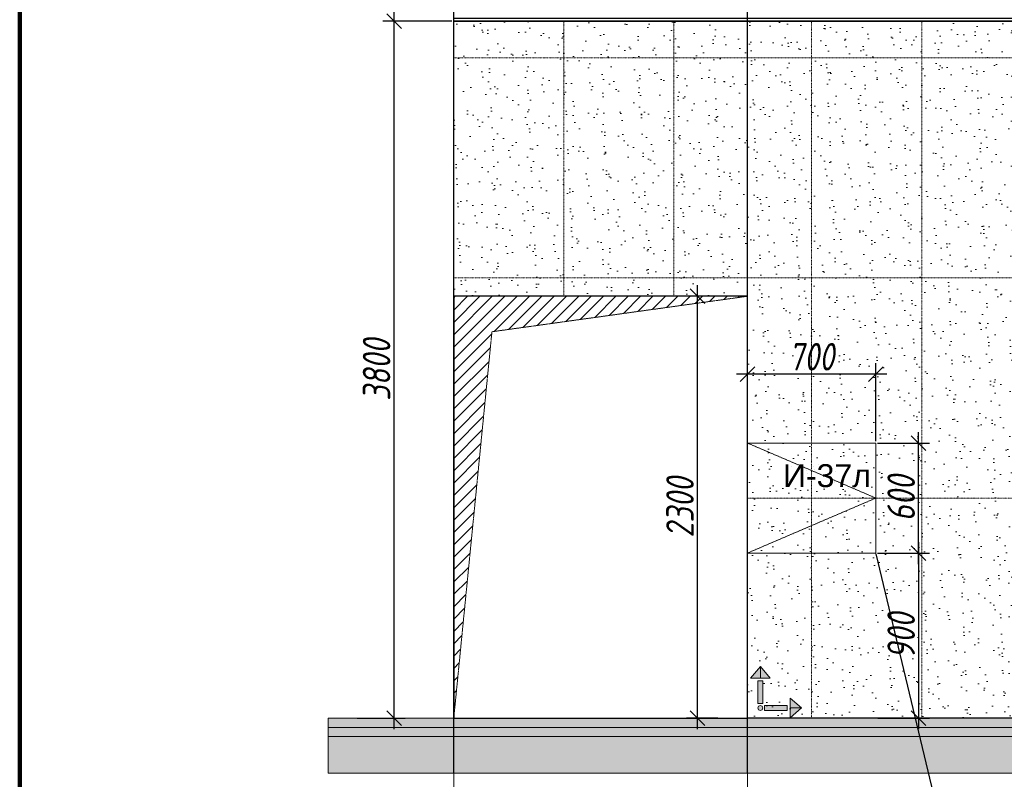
# Model space of a CAD drawing. Header units: millimetres. Extents: x -57162 to 485422, y -209335 to -9481.
# Tile 2 of 256: x -57162 to -51796, y -200319 to -196179. Entities that reach past the tile are written whole.
import ezdxf
from ezdxf import colors
from ezdxf.entities.mleader import LeaderData, LeaderLine
from ezdxf.math import Vec2, Vec3

# ---------------------------------------------------------------- set-up
doc = ezdxf.new("R2010")
doc.units = ezdxf.units.MM
doc.linetypes.add('( Hidden )', pattern=[0.375, 0.25, -0.125])
doc.linetypes.add('DASHDOT', pattern=[25.4, 12.7, -6.35, 0, -6.35])
doc.layers.get('Defpoints').update_dxf_attribs({"color": 31})
doc.layers.add('A-DETL-GENF', color=7, linetype='Continuous', lineweight=5)
doc.layers.add('meb', color=26, linetype='Continuous', lineweight=15)
for name, color, linetype, lineweight, true_color in [('dim_per', 7, 'Continuous', 9, 0x1c3800), ('dim_razv', 7, 'DASHDOT', 9, 0x183018), ('pol', 7, 'Continuous', 15, 0x55666d)]:
    doc.layers.add(name, color=color, linetype=linetype, lineweight=lineweight, true_color=true_color)
doc.styles.add('fl_iso paper', font='isocpeur.ttf', dxfattribs={"width": 0.8, "oblique": 10})
doc.styles.get("Standard").update_dxf_attribs({"font": 'arial.ttf'})
doc.dimstyles.new('In tre 1_50', dxfattribs={"dimtxt": 150, "dimasz": 80, "dimexe": 60, "dimexo": 10, "dimgap": 20, "dimtad": 1, "dimdec": 0, "dimrnd": 5, "dimzin": 0, "dimdsep": 46, "dimtxsty": 'fl_iso paper', "dimblk": 'OBLIQUE', "dimcen": 0, "dimdle": 60, "dimadec": 0, "dimazin": 0, "dimtfac": 1, "dimtdec": 0, "dimtofl": 0, "dimtmove": 1, "dimatfit": 1, "dimfxl": 40, "dimtolj": 1, "dimtzin": 0, "dimarcsym": 1})

# ---------------------------------------------------------------- blocks, each defined once
blk = doc.blocks.new('1')
at = {"layer": 'pol', "linetype": 'ByBlock'}
h = blk.add_hatch(color=1, dxfattribs=at)
h.paths.add_polyline_path([(35776.4, 73135.4), (35803.1, 73135.4), (35803.1, 73259), (35776.4, 73259)])
h.paths.add_polyline_path([(35789.8, 73274.6), (35843.2, 73274.6), (35789.8, 73338.2)])
h.paths.add_polyline_path([(35789.8, 73274.6), (35736.3, 73274.6), (35789.8, 73338.2)])
edge = h.paths.add_edge_path()
edge.add_arc((35789.8, 73110.5), 13.4, 0, 360)
h = blk.add_hatch(color=1, dxfattribs=at)
h.paths.add_polyline_path([(35813.3, 73097.1), (35813.3, 73123.9), (35936.9, 73123.9), (35936.9, 73097.1)])
h.paths.add_polyline_path([(35952.5, 73110.5), (35952.5, 73164), (36016.1, 73110.5)])
h.paths.add_polyline_path([(35952.5, 73110.5), (35952.5, 73057), (36016.1, 73110.5)])
at = {"layer": 'pol', "color": 1, "linetype": 'ByBlock'}
for points in [[(35789.8, 73274.6), (35736.3, 73274.6), (35789.8, 73338.2), (35789.8, 73274.6)], [(35789.8, 73274.6), (35843.2, 73274.6), (35789.8, 73338.2), (35789.8, 73274.6)], [(35952.5, 73110.5), (35952.5, 73164), (36016.1, 73110.5), (35952.5, 73110.5)], [(35952.5, 73110.5), (35952.5, 73057), (36016.1, 73110.5), (35952.5, 73110.5)]]:
    blk.add_lwpolyline(points, dxfattribs=at)
for points in [[(35776.4, 73135.4), (35803.1, 73135.4), (35803.1, 73259), (35776.4, 73259)], [(35813.3, 73097.1), (35813.3, 73123.9), (35936.9, 73123.9), (35936.9, 73097.1)]]:
    blk.add_lwpolyline(points, close=True, dxfattribs=at)
blk.add_circle((35789.8, 73110.5), 13.4, dxfattribs=at)
blk = doc.blocks.new('_Oblique')
at = {"color": 0, "linetype": 'ByBlock', "lineweight": -2}
blk.add_line((-0.5, -0.5), (0.5, 0.5), dxfattribs=at)
blk = doc.blocks.new('*D1157')
at = {"layer": 'Defpoints', "color": 0, "linetype": 'ByBlock', "transparency": 16777216}
for p in [(-55122.2, -196186.3), (-54796.6, -196186.3), (-55333.1, -199986.3)]:
    blk.add_point(p, dxfattribs=at)
at = {"layer": 'dim_razv', "color": 0, "linetype": 'ByBlock', "lineweight": -2, "transparency": 16777216}
for p, q in [((-55122.2, -200046.3), (-55122.2, -196126.3)), ((-54806.6, -196186.3), (-55182.2, -196186.3)), ((-55323.1, -199986.3), (-55062.2, -199986.3))]:
    blk.add_line(p, q, dxfattribs=at)
at = {"layer": 'dim_razv', "color": 0, "linetype": 'ByBlock', "lineweight": -2, "transparency": 16777216, "xscale": 80, "yscale": 80, "zscale": 80}
for p, rotation in [((-55122.2, -196186.3), 90), ((-55122.2, -199986.3), 270)]:
    blk.add_blockref('_Oblique', p, dxfattribs=dict(at, rotation=rotation))
at = {"layer": 'dim_razv', "color": 0, "linetype": 'ByBlock', "transparency": 16777216, "insert": (-55217.2, -198086.3), "char_height": 150, "attachment_point": 5, "rotation": 90, "style": 'fl_iso paper'}
blk.add_mtext('\\A1;3800', dxfattribs=at)
blk = doc.blocks.new('*D1161')
at = {"layer": 'Defpoints', "color": 0, "linetype": 'ByBlock', "transparency": 16777216}
for p in [(-53468.7, -197686.3), (-53196.6, -197686.3), (-53346.6, -199986.3)]:
    blk.add_point(p, dxfattribs=at)
at = {"layer": 'dim_razv', "color": 0, "linetype": 'ByBlock', "lineweight": -2, "transparency": 16777216}
for p, q in [((-53468.7, -200046.3), (-53468.7, -197626.3)), ((-53206.6, -197686.3), (-53528.7, -197686.3)), ((-53356.6, -199986.3), (-53528.7, -199986.3))]:
    blk.add_line(p, q, dxfattribs=at)
at = {"layer": 'dim_razv', "color": 0, "linetype": 'ByBlock', "lineweight": -2, "transparency": 16777216, "xscale": 80, "yscale": 80, "zscale": 80}
for p, rotation in [((-53468.7, -197686.3), 90), ((-53468.7, -199986.3), 270)]:
    blk.add_blockref('_Oblique', p, dxfattribs=dict(at, rotation=rotation))
at = {"layer": 'dim_razv', "color": 0, "linetype": 'ByBlock', "transparency": 16777216, "insert": (-53563.7, -198836.3), "char_height": 150, "attachment_point": 5, "rotation": 90, "style": 'fl_iso paper'}
blk.add_mtext('\\A1;2300', dxfattribs=at)
blk = doc.blocks.new('*D1224')
at = {"layer": 'Defpoints', "color": 0, "linetype": 'ByBlock', "transparency": 16777216}
for p in [(-53196.3, -198111), (-53196.3, -198486.3), (-52496.3, -198486.3)]:
    blk.add_point(p, dxfattribs=at)
at = {"layer": 'dim_razv', "color": 0, "linetype": 'ByBlock', "lineweight": -2, "transparency": 16777216}
for p, q in [((-53196.3, -198476.3), (-53196.3, -198051)), ((-52496.3, -198476.3), (-52496.3, -198051)), ((-52436.3, -198111), (-53256.3, -198111))]:
    blk.add_line(p, q, dxfattribs=at)
at = {"layer": 'dim_razv', "color": 0, "linetype": 'ByBlock', "lineweight": -2, "transparency": 16777216, "xscale": 80, "yscale": 80, "zscale": 80, "rotation": 180}
blk.add_blockref('_Oblique', (-53196.3, -198111), dxfattribs=at)
at = {"layer": 'dim_razv', "color": 0, "linetype": 'ByBlock', "lineweight": -2, "transparency": 16777216, "xscale": 80, "yscale": 80, "zscale": 80}
blk.add_blockref('_Oblique', (-52496.3, -198111), dxfattribs=at)
at = {"layer": 'dim_razv', "color": 0, "linetype": 'ByBlock', "transparency": 16777216, "insert": (-52846.3, -198016), "char_height": 150, "attachment_point": 5, "style": 'fl_iso paper'}
blk.add_mtext('\\A1;700', dxfattribs=at)
blk = doc.blocks.new('*D1225')
at = {"layer": 'Defpoints', "color": 0, "linetype": 'ByBlock', "transparency": 16777216}
for p in [(-52496.3, -199086.3), (-52496.3, -199986.3), (-52263.4, -199986.3)]:
    blk.add_point(p, dxfattribs=at)
at = {"layer": 'dim_razv', "color": 0, "linetype": 'ByBlock', "lineweight": -2, "transparency": 16777216}
for p, q in [((-52263.4, -199026.3), (-52263.4, -200046.3)), ((-52486.3, -199086.3), (-52203.4, -199086.3)), ((-52486.3, -199986.3), (-52203.4, -199986.3))]:
    blk.add_line(p, q, dxfattribs=at)
at = {"layer": 'dim_razv', "color": 0, "linetype": 'ByBlock', "lineweight": -2, "transparency": 16777216, "xscale": 80, "yscale": 80, "zscale": 80}
for p, rotation in [((-52263.4, -199086.3), 90), ((-52263.4, -199986.3), 270)]:
    blk.add_blockref('_Oblique', p, dxfattribs=dict(at, rotation=rotation))
at = {"layer": 'dim_razv', "color": 0, "linetype": 'ByBlock', "transparency": 16777216, "insert": (-52358.4, -199536.3), "char_height": 150, "attachment_point": 5, "rotation": 90, "style": 'fl_iso paper'}
blk.add_mtext('\\A1;900', dxfattribs=at)
blk = doc.blocks.new('*D1226')
at = {"layer": 'Defpoints', "color": 0, "linetype": 'ByBlock', "transparency": 16777216}
for p in [(-52496.9, -198486.3), (-52263.4, -198486.3), (-52496.9, -199086.3)]:
    blk.add_point(p, dxfattribs=at)
at = {"layer": 'dim_razv', "color": 0, "linetype": 'ByBlock', "lineweight": -2, "transparency": 16777216}
for p, q in [((-52263.4, -199146.3), (-52263.4, -198426.3)), ((-52486.9, -198486.3), (-52203.4, -198486.3)), ((-52486.9, -199086.3), (-52203.4, -199086.3))]:
    blk.add_line(p, q, dxfattribs=at)
at = {"layer": 'dim_razv', "color": 0, "linetype": 'ByBlock', "lineweight": -2, "transparency": 16777216, "xscale": 80, "yscale": 80, "zscale": 80}
for p, rotation in [((-52263.4, -198486.3), 90), ((-52263.4, -199086.3), 270)]:
    blk.add_blockref('_Oblique', p, dxfattribs=dict(at, rotation=rotation))
at = {"layer": 'dim_razv', "color": 0, "linetype": 'ByBlock', "transparency": 16777216, "insert": (-52358.4, -198786.3), "char_height": 150, "attachment_point": 5, "rotation": 90, "style": 'fl_iso paper'}
blk.add_mtext('\\A1;600', dxfattribs=at)

msp = doc.modelspace()

# ---------------------------------------------------------------- hatches: boundary and pattern name
at = {"linetype": '( Hidden )', "lineweight": 13, "ltscale": 1000}
h = msp.add_hatch(dxfattribs=at)
h.set_pattern_fill('ANSI31', color=253, scale=15)
h.set_pattern_definition([(45, (-223561.94, -200), (-33.6759605, 33.6759605), [])])
h.paths.add_polyline_path([(-54796.6, -199986.3), (-54796.6, -197686.3), (-53196.6, -197686.3), (-54588.5, -197879.8)])
at = {"layer": 'A-DETL-GENF'}
h = msp.add_hatch(dxfattribs=at)
h.set_pattern_fill('AR-CONC', color=256, style=0)
h.set_pattern_definition([(50, (-207238.09, -207827.55), (182.18467, -15.93909), [19.05, -209.55]), (355, (-207238.09, -207827.55), (-35.24342, 191.05685), [15.24, -167.64058]), (100.451445, (-207222.9, -207828.88), (146.94125, 175.11775), [16.19001, -178.09024]), (46.1842, (-207238.1, -207776.75), (271.07904, -42.04233), [28.575, -314.325]), (96.63556, (-207215.5, -207780.25), (237.40413, 247.42612), [24.28502, -267.1356]), (351.18415, (-207238.1, -207776.75), (237.40413, 247.42612), [22.85997, -251.45973]), (21, (-207212.69, -207789.45), (151.61439, -102.2652), [19.05, -209.55]), (326, (-207212.69, -207789.45), (61.80203, 184.18797), [15.24, -167.64]), (71.451445, (-207200.06, -207797.97), (213.41642, 81.92277), [16.19001, -178.08994]), (37.5, (-207238.09, -207827.55), (3.088603, 84.555039), [0, -165.608, 0, -170.18, 0, -168.275]), (7.5, (-207238.09, -207827.55), (66.819663, 100.180575), [0, -97.028, 0, -161.798, 0, -64.135]), (327.5, (-207294.73, -207827.55), (135.590595, -5.728744), [0, -63.5, 0, -198.12, 0, -262.89]), (317.5, (-207320.13, -207827.55), (148.12918, 25.42649), [0, -82.55, 0, -131.572, 0, -186.69])])
h.paths.add_polyline_path([(-55480.4, -200036.3), (14122.4, -200036.3), (14122.4, -199986.3), (-55480.4, -199986.3)])
h = msp.add_hatch(dxfattribs=at)
h.set_pattern_fill('ANSI35', color=256, scale=10, style=0)
h.set_pattern_definition([(45, (-207238.09, -207827.55), (-44.90128, 44.90128), []), (45, (-207193.19, -207827.55), (-44.90128, 44.90128), [79.375, -15.875, 0, -15.875])])
h.paths.add_polyline_path([(14122.4, -200086.3), (-55480.4, -200086.3), (-55480.4, -200036.3), (14122.4, -200036.3)])
h = msp.add_hatch(dxfattribs=at)
h.set_pattern_fill('ANSI35', color=256, scale=20, style=0)
h.set_pattern_definition([(45, (-207238.09, -207827.55), (-89.80256, 89.80256), []), (45, (-207148.29, -207827.55), (-89.80256, 89.80256), [158.75, -31.75, 0, -31.75])])
h.paths.add_polyline_path([(-55480.4, -200286.3), (14122.4, -200286.3), (14122.4, -200086.3), (-55480.4, -200086.3)])
at = {"layer": 'dim_razv', "true_color": 0xffffff, "transparency": 33554687}
h = msp.add_hatch(dxfattribs=at)
h.set_pattern_fill('AR-SAND', scale=3, angle=315)
h.paths.add_polyline_path([(-54796.6, -197686.3), (-54796.6, -196186.3), (-50446.6, -196186.3), (-50446.6, -199986.3), (-53196.6, -199986.3), (-53196.6, -197686.3)])

# ---------------------------------------------------------------- linework, layer by layer
at = {"lineweight": 30}
for points in [[(-54796.6, -200286.3), (-54796.6, -194436.3)], [(-53196.6, -200286.3), (-53196.6, -194436.3)]]:
    msp.add_lwpolyline(points, dxfattribs=at)
at = {"linetype": 'ByBlock'}
for points in [[(-50446.6, -196186.3), (-54796.6, -196186.3), (-54796.6, -196171.3), (-50446.6, -196171.3)], [(-53196.6, -199986.3), (-53196.6, -197686.3), (-54796.6, -197686.3), (-54796.6, -199986.3)]]:
    msp.add_lwpolyline(points, close=True, dxfattribs=at)
msp.add_lwpolyline([(-54796.6, -197686.3), (-54796.6, -196186.3), (-50446.6, -196186.3), (-50446.6, -199986.3), (-53196.6, -199986.3), (-53196.6, -197686.3)], close=True)
at = {"color": 253, "linetype": '( Hidden )', "lineweight": 13, "ltscale": 15}
msp.add_lwpolyline([(-54796.6, -199986.3), (-54796.6, -197686.3), (-53196.6, -197686.3), (-54588.5, -197879.8)], close=True, dxfattribs=at)
msp.add_lwpolyline([(-53196.3, -198486.3), (-52496.3, -198786.3), (-53196.3, -199086.3)], dxfattribs=at)
at = {"lineweight": 13}
for points in [[(-53196.3, -199086.3), (-52496.3, -199086.3), (-52496.3, -198486.3), (-53196.3, -198486.3)], [(-55480.4, -200036.3), (14122.4, -200036.3), (14122.4, -199986.3), (-55480.4, -199986.3)], [(14122.4, -200086.3), (-55480.4, -200086.3), (-55480.4, -200036.3), (14122.4, -200036.3)], [(-55480.4, -200286.3), (14122.4, -200286.3), (14122.4, -200086.3), (-55480.4, -200086.3)]]:
    msp.add_lwpolyline(points, close=True, dxfattribs=at)
at = {"layer": 'Defpoints', "color": 1, "lineweight": 100}
msp.add_lwpolyline([(112921.7, -185610.3), (-57162.1, -185610.3), (-57162.1, -209334.7), (112921.7, -209334.7)], close=True, dxfattribs=at)
at = {"layer": 'dim_razv', "color": 253, "ltscale": 0.3, "transparency": 33554687}
for points in [[(-54196.6, -197686.3), (-54196.6, -196186.3)], [(-53596.6, -197686.3), (-53596.6, -196186.3)], [(-52846.6, -199986.3), (-52846.6, -196186.3)], [(-52246.6, -199986.3), (-52246.6, -196186.3)], [(-54796.6, -196386.3), (-50446.6, -196386.3)], [(-54796.6, -197586.3), (-50446.6, -197586.3)], [(-53196.6, -198786.3), (-50446.6, -198786.3)]]:
    msp.add_lwpolyline(points, dxfattribs=at)
at = {"layer": 'meb', "color": 5, "true_color": 0x0505ff}
for points in [[(-54796.6, -199700), (-54796.6, -201004.2)], [(-53196.6, -199700), (-53196.6, -201004.2)]]:
    msp.add_lwpolyline(points, dxfattribs=at)

# ---------------------------------------------------------------- block references
at = {"linetype": 'ByBlock', "xscale": 0.9938708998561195, "yscale": 0.9938708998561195, "zscale": 0.9938708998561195}
msp.add_blockref('1', (-88696.1, -272592.7), dxfattribs=at)

# ---------------------------------------------------------------- texts
at = {"color": 0, "linetype": 'ByBlock', "insert": (-52763, -198665.1), "char_height": 125, "attachment_point": 5}
msp.add_mtext_dynamic_manual_height_columns('И-37л', width=726.14, gutter_width=12.5, heights=[0], dxfattribs=at)

# ---------------------------------------------------------------- dimensions: what is measured, and where the dimension line sits
at = {"layer": 'dim_razv', "linetype": 'ByBlock'}
for base, p1, p2, picture, middle in [((-55122.2, -196186.3), (-55333.1, -199986.3), (-54796.6, -196186.3), '*D1157', (-55217.2, -198086.3)), ((-53468.7, -197686.3), (-53346.6, -199986.3), (-53196.6, -197686.3), '*D1161', (-53563.7, -198836.3)), ((-52263.4, -198486.3), (-52496.9, -199086.3), (-52496.9, -198486.3), '*D1226', (-52358.4, -198786.3)), ((-52263.4, -199986.3), (-52496.3, -199086.3), (-52496.3, -199986.3), '*D1225', (-52358.4, -199536.3))]:
    dim = msp.add_linear_dim(base=base, p1=p1, p2=p2, angle=90, dimstyle='In tre 1_50', dxfattribs=at)
    dim.commit()
    dim.dimension.update_dxf_attribs({"geometry": picture, "text_midpoint": middle})
dim = msp.add_linear_dim(base=(-53196.3, -198111), p1=(-52496.3, -198486.3), p2=(-53196.3, -198486.3), dimstyle='In tre 1_50', dxfattribs=at)
dim.commit()
dim.dimension.update_dxf_attribs({"geometry": '*D1224', "text_midpoint": (-52846.3, -198016)})

# ---------------------------------------------------------------- leaders
at = {"layer": 'dim_per', "linetype": 'ByBlock'}
ml = msp.add_multileader_mtext('Standard', dxfattribs=at)
ml.set_content('Отверстие 113, с заполнением И-37л, размер проема - 700х600(Н)мм; отделка дверцы (тех.лючка) аналогично отделке стены', color=256, style='fl_iso paper')
ml.set_leader_properties()
ml.build(insert=Vec2(0, 0))
ml.multileader.update_dxf_attribs({"text_left_attachment_type": 6, "text_right_attachment_type": 6, "dogleg_length": 252.8})
ctx = ml.context
ctx.base_point, ctx.char_height, ctx.plane_origin = Vec3(-55324.9, -201323.7), 140, Vec3(-47671.2, -203456.1)
ctx.left_attachment, ctx.right_attachment = 6, 6
notes = []
notes.append((ctx, [(0, (1, 1, 0), (-51961.9, -201323.7), (-1, 0), 53.6, [(0, [(-52496.9, -199086.3)], 0, [])])]))
ctx.mtext.insert, ctx.mtext.width, ctx.mtext.flow_direction = Vec3(-55322.9, -201155.7), 3485.049, 5
for ctx, leaders in notes:
    for number, flags, end, landing, length, lines in leaders:
        leader = LeaderData()
        leader.index, (leader.has_last_leader_line, leader.has_dogleg_vector, leader.attachment_direction) = number, flags
        leader.last_leader_point, leader.dogleg_vector, leader.dogleg_length = Vec3(end), Vec3(landing), length
        for number, points, colour, breaks in lines:
            line = LeaderLine()
            line.index, line.vertices, line.color, line.breaks = number, Vec3.list(points), colors.encode_raw_color(colour), breaks
            leader.lines.append(line)
        ctx.leaders.append(leader)

doc.saveas('drawing.dxf')
